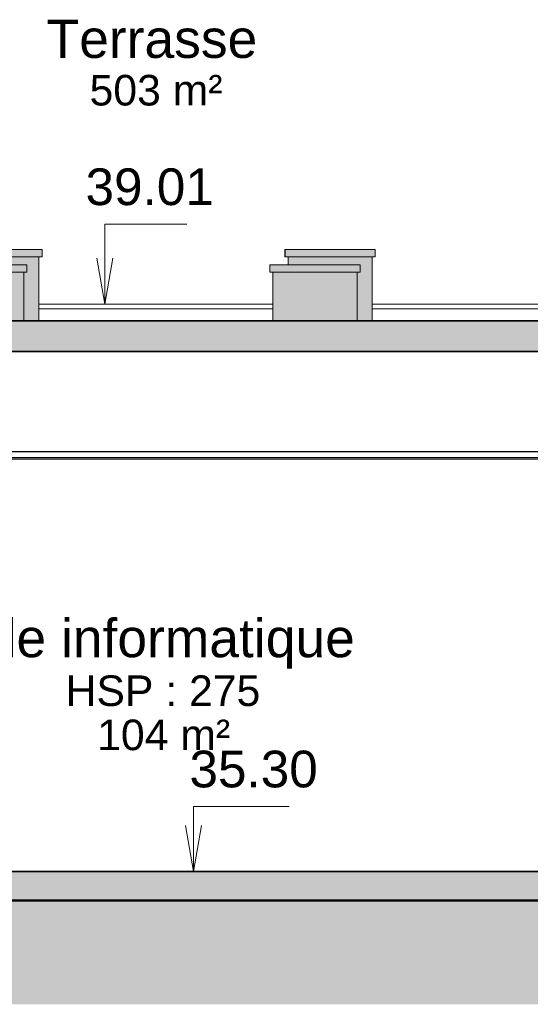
# Model space of a CAD drawing. Header units: millimetres. Extents: x -48837 to 98707, y -908 to 19261.
# Tile 2 of 143: x -42988 to -39649, y -615 to 5823. Entities that reach past the tile are written whole.
import ezdxf

# ---------------------------------------------------------------- set-up
doc = ezdxf.new("R2010")
doc.units = ezdxf.units.MM
for name, color, linetype, lineweight in [('A-AREA-IDEN', 2, 'Continuous', 9), ('A-CLNG', 13, 'Continuous', 9), ('A-DETL-GENF', 92, 'Continuous', 9), ('A-DETL-WIDE', 214, 'Continuous', 50), ('A-FLOR', 192, 'Continuous', 9), ('A-FLOR-PATT', 8, 'Continuous', 35), ('A-GENM', 13, 'Continuous', 9), ('G-ANNO-DIMS', 111, 'Continuous', 9)]:
    doc.layers.add(name, color=color, linetype=linetype, lineweight=lineweight)
doc.styles.add('Arial', font='arial.ttf', dxfattribs={"height": 240})
doc.styles.add('Arial_1', font='arial.ttf', dxfattribs={"height": 200})
doc.styles.add('Arial_B', font='txt', dxfattribs={"height": 250})

# ---------------------------------------------------------------- blocks, each defined once
blk = doc.blocks.new('Conduit Gaz5 - Conduit Gaz-1326463-Coupe 1')
at = {"layer": 'A-GENM'}
for points in [[(-42841.6, 4272.5), (-42841.6, 4319.7), (-43431.6, 4319.7), (-43431.6, 4272.5)], [(-40663, 4272.5), (-40663, 4319.7), (-41253, 4319.7), (-41253, 4272.5)], [(-42960.8, 3853.3), (-42861.7, 3853.3), (-42861.7, 4272.5), (-43411.7, 4272.5), (-43411.7, 4219.7), (-42940.8, 4219.7), (-42940.8, 4172.5), (-42960.8, 4172.5)], [(-40782.2, 3853.3), (-40683, 3853.3), (-40683, 4272.5), (-41233, 4272.5), (-41233, 4219.7), (-40762.2, 4219.7), (-40762.2, 4172.5), (-40782.2, 4172.5)], [(-42940.8, 4172.5), (-42940.8, 4219.7), (-43530.8, 4219.7), (-43530.8, 4172.5)], [(-40762.2, 4172.5), (-40762.2, 4219.7), (-41352.2, 4219.7), (-41352.2, 4172.5)], [(-43511.4, 3853.3), (-43510.8, 3853.3), (-43511.4, 4172.5)], [(-42960.8, 3853.3), (-42960.8, 4172.5), (-43510.8, 4172.5), (-43510.8, 3853.3)], [(-40782.2, 3853.3), (-40782.2, 4172.5), (-41332.2, 4172.5), (-41332.2, 3853.3)]]:
    blk.add_hatch(color=256, dxfattribs=at).paths.add_polyline_path(points)
for p, q in [((-43432, 4319.7), (-43431.6, 4319.7)), ((-43432, 4319.7), (-43432, 4272.5)), ((-43431.6, 4319.7), (-42841.6, 4319.7)), ((-43431.6, 4272.5), (-43431.6, 4319.7)), ((-42841.6, 4272.5), (-42841.6, 4319.7)), ((-41253.6, 4319.7), (-41253, 4319.7)), ((-41253.6, 4319.7), (-41253.6, 4272.5)), ((-41253, 4319.7), (-40663, 4319.7)), ((-41253, 4272.5), (-41253, 4319.7)), ((-40663, 4272.5), (-40663, 4319.7)), ((-43431.6, 4272.5), (-43432, 4272.5)), ((-42841.6, 4272.5), (-43431.6, 4272.5)), ((-43412, 4272.5), (-43412, 4219.7)), ((-43411.7, 4219.7), (-43411.7, 4272.5)), ((-42861.7, 3853.3), (-42861.7, 4272.5)), ((-41253, 4272.5), (-41253.6, 4272.5)), ((-40663, 4272.5), (-41253, 4272.5)), ((-41233.5, 4272.5), (-41233.5, 4219.7)), ((-41233, 4219.7), (-41233, 4272.5)), ((-40683, 3853.3), (-40683, 4272.5)), ((-43531.4, 4219.7), (-43530.8, 4219.7)), ((-43531.4, 4219.7), (-43531.4, 4172.5)), ((-43530.8, 4219.7), (-42940.8, 4219.7)), ((-43530.8, 4172.5), (-43530.8, 4219.7)), ((-42940.8, 4172.5), (-42940.8, 4219.7)), ((-41352.7, 4219.7), (-41352.2, 4219.7)), ((-41352.7, 4219.7), (-41352.7, 4172.5)), ((-41352.2, 4219.7), (-40762.2, 4219.7)), ((-41352.2, 4172.5), (-41352.2, 4219.7)), ((-40762.2, 4172.5), (-40762.2, 4219.7)), ((-43530.8, 4172.5), (-43531.4, 4172.5)), ((-42940.8, 4172.5), (-43530.8, 4172.5)), ((-43511.4, 4172.5), (-43511.4, 3853.3)), ((-43510.8, 3853.3), (-43510.8, 4172.5)), ((-42960.8, 3853.3), (-42960.8, 4172.5)), ((-41352.2, 4172.5), (-41352.7, 4172.5)), ((-40762.2, 4172.5), (-41352.2, 4172.5)), ((-41332.7, 4172.5), (-41332.7, 3853.3)), ((-41332.2, 3853.3), (-41332.2, 4172.5)), ((-40782.2, 3853.3), (-40782.2, 4172.5))]:
    blk.add_line(p, q, dxfattribs=at)
blk = doc.blocks.new('Accrotère R_1 - Accrotère R_1-1333940-Coupe 1')
at = {"layer": 'A-GENM'}
for p, q in [((-41332.7, 3963.3), (-42861.7, 3963.3)), ((-42861.7, 3933.3), (-41332.7, 3933.3)), ((-38329.5, 3963.3), (-40683, 3963.3)), ((-40683, 3933.3), (-38329.5, 3933.3))]:
    blk.add_line(p, q, dxfattribs=at)

msp = doc.modelspace()

# ---------------------------------------------------------------- hatches: boundary and pattern name
at = {"layer": 'A-DETL-GENF'}
msp.add_hatch(color=252, dxfattribs=at).paths.add_polyline_path([(-19445.347, -615.291), (8165.244, -615.291), (8165.244, 648.084), (-10787.261, 648.084), (-10787.261, 63.308), (-48837.266, 63.308), (-48837.266, -615.291), (-20336.011, -615.291)])
at = {"layer": 'A-FLOR-PATT'}
for points in [[(-41711.952, 3653.308), (-38236.593, 3653.308), (-38236.593, 3853.308), (-45831.845, 3853.308), (-45831.845, 3653.308), (-45274.609, 3653.308)], [(-10787.261, 63.308), (-10787.261, 253.308), (-46031.845, 253.308), (-46031.845, 63.308), (-11429.369, 63.308)]]:
    msp.add_hatch(color=7, dxfattribs=at).paths.add_polyline_path(points)

# ---------------------------------------------------------------- linework, layer by layer
at = {"layer": 'A-CLNG', "lineweight": 25}
for p, q in [((-45731.845, 3000), (-38236.593, 3000)), ((-38236.593, 2950), (-45731.845, 2950))]:
    msp.add_line(p, q, dxfattribs=at)
at = {"layer": 'A-CLNG'}
msp.add_line((-38236.593, 2960), (-45731.845, 2960), dxfattribs=at)
at = {"layer": 'A-DETL-WIDE'}
msp.add_line((-10787.261, 63.308), (-48837.266, 63.308), dxfattribs=at)
at = {"layer": 'A-FLOR', "lineweight": 35}
for p, q in [((-38236.593, 3853.308), (-45831.845, 3853.308)), ((-45831.845, 3653.308), (-38236.593, 3653.308)), ((-10787.261, 253.308), (-46031.845, 253.308))]:
    msp.add_line(p, q, dxfattribs=at)
at = {"layer": 'G-ANNO-DIMS'}
for p, q in [((-42431.268, 4485.194), (-41895.577, 4485.194)), ((-42431.268, 3963.308), (-42431.268, 4485.194)), ((-42431.268, 3963.308), (-42484.166, 4263.308)), ((-42431.268, 3963.308), (-42378.37, 4263.308)), ((-41851.238, 679.097), (-41225.067, 679.097)), ((-41851.238, 253.308), (-41851.238, 679.097)), ((-41851.238, 253.308), (-41904.136, 553.308)), ((-41851.238, 253.308), (-41798.34, 553.308))]:
    msp.add_line(p, q, dxfattribs=at)

# ---------------------------------------------------------------- block references
at = {"layer": 'A-GENM'}
for name in ['Conduit Gaz5 - Conduit Gaz-1326463-Coupe 1', 'Accrotère R_1 - Accrotère R_1-1333940-Coupe 1']:
    msp.add_blockref(name, (0, 0), dxfattribs=at)

# ---------------------------------------------------------------- texts
at = {"layer": 'A-AREA-IDEN', "attachment_point": 1}
for s, insert, char_height, width, style in [('Terrasse', (-42812.123, 5823.255), 250, 1755.69562, 'Arial_B'), ('503 m²', (-42531.123, 5462.216), 200, 1074.26125, 'Arial_1'), ('salle informatique', (-43533.199, 1904.507), 250, 3623.6275, 'Arial_B'), ('HSP : 275', (-42687.79, 1535.366), 200, 1579.32437, 'Arial_1')]:
    msp.add_mtext(s, dxfattribs=dict(at, insert=insert, char_height=char_height, width=width, style=style))
at = {"layer": 'G-ANNO-DIMS', "char_height": 240, "width": 1004.89974, "attachment_point": 1, "line_spacing_factor": 0.941778, "style": 'Arial', "bg_fill": 3, "box_fill_scale": 1.25, "bg_fill_color": 256, "bg_fill_true_color": 13158600, "bg_fill_transparency": 0}
for s, insert in [('39.01', (-42557.372, 4850.835)), ('35.30', (-41877.874, 1043.285))]:
    msp.add_mtext(s, dxfattribs=dict(at, insert=insert))

# ---------------------------------------------------------------- next in the draw order: texts
at = {"layer": 'A-AREA-IDEN', "insert": (-42481.199, 1246.593), "char_height": 200, "width": 1074.26125, "attachment_point": 1, "style": 'Arial_1'}
msp.add_mtext('104 m²', dxfattribs=at)

doc.saveas('drawing.dxf')
